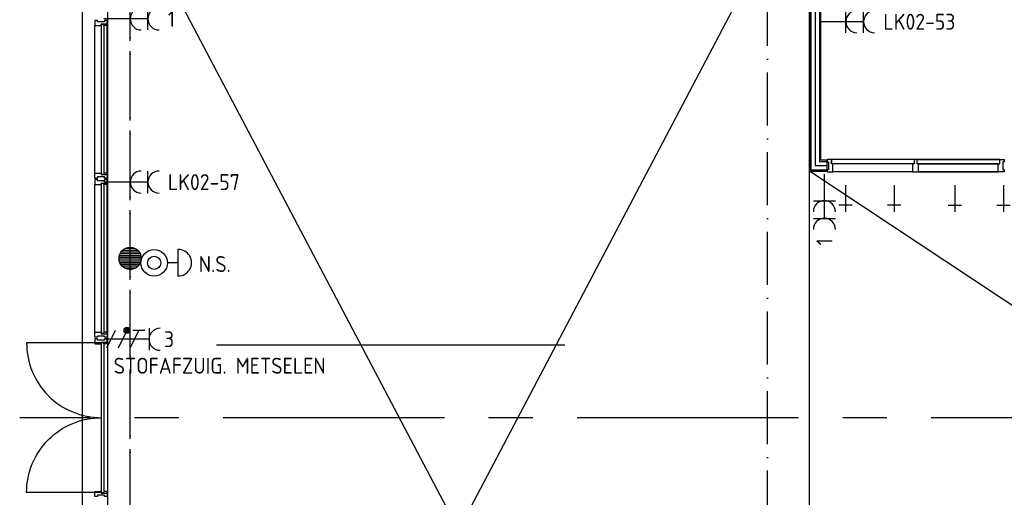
# Model space of a CAD drawing. Header units: millimetres. Extents: x 90707 to 259985, y -1262 to 84291.
# Tile 6 of 75: x 97298 to 108422, y 49708 to 55108. Entities that reach past the tile are written whole.
import ezdxf
from ezdxf.enums import TextEntityAlignment as Align

# ---------------------------------------------------------------- set-up
doc = ezdxf.new("R2010")
doc.units = ezdxf.units.MM
doc.header["$LTSCALE"] = 100
for name, pattern in [('CENTER2', [11.25, 7.5, -1.25, 1.25, -1.25]), ('CENTERX2', [40, 25, -5, 5, -5]), ('DASHDOT', [9, 6, -1.5, 0, -1.5])]:
    doc.linetypes.add(name, pattern=pattern)
doc.layers.get('0').update_dxf_attribs({"linetype": 'CONTINUOUS'})
for name, color, linetype in [('AL$1----_ALGEMEEN', 7, 'CONTINUOUS'), ('AL$7----_STRAMIEN', 1, 'DASHDOT'), ('AL$8----_HULPLIJNEN', 2, 'CONTINUOUS'), ('AL21----_BUITENWAND', 4, 'CONTINUOUS'), ('AL22----_BINNENWAND', 7, 'CONTINUOUS'), ('AL28----_KONSTRUKTIE', 3, 'CONTINUOUS'), ('AL31----_BUITENKOZ', 7, 'CONTINUOUS'), ('AL32----_BINNENKOZ', 7, 'CONTINUOUS'), ('AL74----_INRSANITAIR', 7, 'CONTINUOUS'), ('ALL-----_REFLIJNEN', 8, 'CONTINUOUS'), ('ALXAA---_GEWBETON', 12, 'CONTINUOUS'), ('ALXOU---_GLAS', 7, 'CONTINUOUS'), ('EB63103-_ATTRIB', 2, 'CONTINUOUS'), ('EB6441--_ATTRIB', 2, 'CONTINUOUS'), ('EL63103-_LICHT-WCD230V', 3, 'CONTINUOUS'), ('EL6441--_DATACOM', 3, 'CONTINUOUS'), ('STRAMIEN', 1, 'CENTER2'), ('VOLGNUMMER', 7, 'CONTINUOUS')]:
    doc.layers.add(name, color=color, linetype=linetype)
doc.styles.add('1_8', font='ISO', dxfattribs={"height": 1.8})
doc.styles.get("Standard").update_dxf_attribs({"font": 'iso.shx'})

# ---------------------------------------------------------------- blocks, each defined once
blk = doc.blocks.new('ES3W2A')
for p, q in [((1.25, 2), (-1.25, 2)), ((0, 2), (0, -3)), ((1.25, 0), (-1.25, 0))]:
    blk.add_line(p, q)
for centre in [(0, 3.25), (0, 1.25)]:
    blk.add_arc(centre, 1.25, 180, 0)
at = {"style": '1_8'}
for tag, flags, p in [('VERMOGEN', 9, (-2.5, 5)), ('GROEP', 8, (0, 5)), ('SCHAK', 8, (2.5, 5)), ('GELIJK', 9, (5, 5)), ('KAST', 9, (7, 5)), ('TAL', 8, (2.5, 5))]:
    blk.add_attdef(tag, text='', height=1.8, rotation=90, dxfattribs=dict(at, flags=flags)).set_placement(p, align=Align.MIDDLE_CENTER)
at = {"style": '1_8', "width": 0.7, "flags": 8}
blk.add_attdef('DOEL', text='', height=1.8, rotation=90, dxfattribs=at).set_placement((-2.5, 5), align=Align.MIDDLE_LEFT)
at = {"style": '1_8', "flags": 9}
blk.add_attdef('M_CODE', text='', height=1.8, dxfattribs=at).set_placement((0, 0), align=Align.MIDDLE_CENTER)
blk = doc.blocks.new('ES111454')
for p, q in [((-1.51, 2.61), (1.49, 2.61)), ((-0.01, 2.61), (-0.01, 1.44))]:
    blk.add_line(p, q)
for radius in [1.5, 0.75]:
    blk.add_circle((0.01, -0.08), radius)
blk.add_arc((-0.01, 2.64), 1.5, 358.854, 181.146)
at = {"style": '1_8'}
for tag, flags, p in [('NUMMER', 8, (0.01, 5.42)), ('CODE', 8, (0.01, 2.92)), ('M_CODE', 9, (0.01, -0.08))]:
    blk.add_attdef(tag, text='', height=2, dxfattribs=dict(at, flags=flags)).set_placement(p, align=Align.MIDDLE)
blk = doc.blocks.new('ES2W2A')
at = {"color": 0, "ltscale": 0.5}
for p, q in [((-1.25, 2), (1.25, 2)), ((0, 2), (0, -3))]:
    blk.add_line(p, q, dxfattribs=at)
at = {"color": 1, "ltscale": 0.5}
for p, q in [((-1, 1.5), (-1, 0.17)), ((-1, 0.83), (1, -0.17)), ((-1.2, -0.77), (-1.2, -0.23)), ((-1.07, -0.83), (-1.07, -0.17)), ((-1, -0.5), (1, -1.5)), ((-0.93, -0.83), (-0.93, -0.17)), ((-0.8, -0.77), (-0.8, -0.23)), ((-1, -1.83), (1, -2.83))]:
    blk.add_line(p, q, dxfattribs=at)
blk.add_circle((-1, -0.5), 0.333, dxfattribs=at)
at = {"color": 0, "ltscale": 0.5}
blk.add_arc((0, 3.25), 1.25, 180, 0, dxfattribs=at)
at = {"ltscale": 0.5, "style": '1_8'}
for tag, flags, p in [('VERMOGEN', 9, (-2.5, 6.25)), ('SCHAK', 8, (2.5, 6.25)), ('GELIJK', 9, (5, 5)), ('KAST', 9, (7, 6.25)), ('GROEP', 8, (0, 4.25)), ('TAL', 8, (2.5, 6.25))]:
    blk.add_attdef(tag, text='', height=1.8, rotation=90, dxfattribs=dict(at, flags=flags)).set_placement(p, align=Align.MIDDLE_CENTER)
at = {"ltscale": 0.5, "style": '1_8', "flags": 8}
blk.add_attdef('DOEL', text='', height=1.8, rotation=90, dxfattribs=at).set_placement((-2.5, 2.75), align=Align.MIDDLE_LEFT)
at = {"ltscale": 0.5, "style": '1_8', "flags": 9}
blk.add_attdef('M_CODE', text='', height=1.8, dxfattribs=at).set_placement((0, 0), align=Align.MIDDLE_CENTER)
blk = doc.blocks.new('A$Cca306792')
at = {"layer": 'AL$1----_ALGEMEEN', "color": 8}
for p, q in [((7171, 43063), (15105, 58136)), ((15105, 43063), (7171, 58135)), ((7171, 58135), (7171, 43063)), ((15105, 43063), (15105, 58136)), ((32566, 43059), (15105, 54657)), ((15105, 43063), (15105, 54657))]:
    blk.add_line(p, q, dxfattribs=at)
at = {"layer": 'AL$7----_STRAMIEN', "color": 1}
for points in [[(7428, 38313), (7428, 78902)], [(7428, 38128), (7428, 78717)], [(14628, 38070), (14628, 78659)]]:
    blk.add_lwpolyline(points, dxfattribs=at)
at = {"layer": 'AL$8----_HULPLIJNEN', "color": 8}
blk.add_line((8404, 52695), (12340, 52695), dxfattribs=at)
at = {"layer": 'AL21----_BUITENWAND', "color": 8}
blk.add_line((6888, 42780), (6888, 58020), dxfattribs=at)
at = {"layer": 'AL22----_BINNENWAND', "color": 8}
for p, q in [((15105, 65225), (15105, 54657)), ((15230, 54782), (15230, 65100)), ((15301, 54782), (15230, 54782)), ((15301, 54657), (15301, 54782)), ((15105, 54657), (15301, 54657))]:
    blk.add_line(p, q, dxfattribs=at)
at = {"layer": 'AL22----_BINNENWAND', "color": 8, "linetype": 'Continuous'}
for p, q in [((15120, 65210), (15120, 54672)), ((15215, 65115), (15215, 54767)), ((15215, 54767), (15301, 54767)), ((15120, 54672), (15301, 54672))]:
    blk.add_line(p, q, dxfattribs=at)
at = {"layer": 'AL28----_KONSTRUKTIE', "color": 8}
blk.add_circle((7428, 53670), 125, dxfattribs=at)
blk.add_circle((7428, 53670), 125, dxfattribs=at)
blk.add_circle((7428, 53670), 125, dxfattribs=at)
blk.add_circle((7428, 53670), 125, dxfattribs=at)
at = {"layer": 'AL31----_BUITENKOZ', "color": 8, "linetype": 'Continuous'}
for p, q in [((7035, 56361), (7029, 56361)), ((7029, 56361), (7029, 56342)), ((7029, 56342), (7029, 56305)), ((7029, 56305), (7036, 56305)), ((7049, 56361), (7035, 56361)), ((7036, 56305), (7040, 56305)), ((7040, 56305), (7048, 56305)), ((7048, 56305), (7101, 56305)), ((7058, 56361), (7049, 56361)), ((7049, 56361), (7049, 56361)), ((7058, 56347), (7058, 56361)), ((7138, 56347), (7058, 56347)), ((7101, 56305), (7101, 56322)), ((7101, 56322), (7168, 56322)), ((7131, 56322), (7163, 56322)), ((7131, 56305), (7131, 56322)), ((7168, 56305), (7131, 56305)), ((7148, 56361), (7138, 56361)), ((7138, 56361), (7138, 56347)), ((7162, 56361), (7148, 56361)), ((7148, 56361), (7148, 56361)), ((7168, 56361), (7162, 56361)), ((7163, 56322), (7163, 56317)), ((7163, 56317), (7168, 56317)), ((7168, 56322), (7168, 56361)), ((7168, 56317), (7168, 56305)), ((7029, 54598), (7029, 54635)), ((7029, 54635), (7036, 54635)), ((7036, 54635), (7040, 54635)), ((7040, 54635), (7048, 54635)), ((7048, 54635), (7101, 54635)), ((7101, 54635), (7101, 54618)), ((7168, 54635), (7131, 54635)), ((7131, 54635), (7131, 54618)), ((7163, 54618), (7163, 54623)), ((7163, 54623), (7168, 54623)), ((7168, 54623), (7168, 54635)), ((7029, 54579), (7029, 54598)), ((7035, 54579), (7029, 54579)), ((7035, 54561), (7029, 54561)), ((7029, 54561), (7029, 54542)), ((7029, 54542), (7029, 54505)), ((7049, 54579), (7035, 54579)), ((7049, 54561), (7035, 54561)), ((7058, 54579), (7049, 54579)), ((7049, 54579), (7049, 54579)), ((7058, 54561), (7049, 54561)), ((7049, 54561), (7049, 54561)), ((7138, 54593), (7058, 54593)), ((7058, 54593), (7058, 54579)), ((7058, 54547), (7058, 54561)), ((7138, 54547), (7058, 54547)), ((7101, 54618), (7168, 54618)), ((7101, 54505), (7101, 54522)), ((7101, 54522), (7168, 54522)), ((7131, 54618), (7163, 54618)), ((7131, 54522), (7163, 54522)), ((7131, 54505), (7131, 54522)), ((7138, 54579), (7138, 54593)), ((7148, 54579), (7138, 54579)), ((7148, 54561), (7138, 54561)), ((7138, 54561), (7138, 54547)), ((7162, 54579), (7148, 54579)), ((7148, 54579), (7148, 54579)), ((7162, 54561), (7148, 54561)), ((7148, 54561), (7148, 54561)), ((7168, 54579), (7162, 54579)), ((7168, 54561), (7162, 54561)), ((7163, 54522), (7163, 54517)), ((7163, 54517), (7168, 54517)), ((7168, 54618), (7168, 54579)), ((7168, 54522), (7168, 54561)), ((7168, 54517), (7168, 54505)), ((7029, 54505), (7036, 54505)), ((7036, 54505), (7040, 54505)), ((7040, 54505), (7048, 54505)), ((7048, 54505), (7101, 54505)), ((7168, 54505), (7131, 54505)), ((7029, 52798), (7029, 52835)), ((7029, 52835), (7036, 52835)), ((7029, 52779), (7029, 52798)), ((7035, 52779), (7029, 52779)), ((7049, 52779), (7035, 52779)), ((7036, 52835), (7040, 52835)), ((7040, 52835), (7048, 52835)), ((7048, 52835), (7101, 52835)), ((7058, 52779), (7049, 52779)), ((7049, 52779), (7049, 52779)), ((7138, 52793), (7058, 52793)), ((7058, 52793), (7058, 52779)), ((7101, 52835), (7101, 52818)), ((7101, 52818), (7168, 52818)), ((7168, 52835), (7131, 52835)), ((7131, 52835), (7131, 52818)), ((7131, 52818), (7163, 52818)), ((7138, 52779), (7138, 52793)), ((7148, 52779), (7138, 52779)), ((7162, 52779), (7148, 52779)), ((7148, 52779), (7148, 52779)), ((7168, 52779), (7162, 52779)), ((7163, 52818), (7163, 52823)), ((7163, 52823), (7168, 52823)), ((7168, 52823), (7168, 52835)), ((7168, 52818), (7168, 52779))]:
    blk.add_line(p, q, dxfattribs=at)
at = {"layer": 'AL31----_BUITENKOZ', "color": 8}
for p, q in [((7029, 54635), (7029, 56305)), ((7168, 54635), (7168, 56305)), ((7029, 52835), (7029, 54505)), ((7168, 52835), (7168, 54505))]:
    blk.add_line(p, q, dxfattribs=at)
at = {"layer": 'AL31----_BUITENKOZ', "color": 8, "linetype": 'Continuous'}
for points in [[(7168, 52722), (7168, 52761), (7162, 52761), (7148, 52761), (7148, 52761), (7138, 52761), (7138, 52747), (7058, 52747), (7058, 52761), (7049, 52761), (7049, 52761), (7035, 52761), (7029, 52761), (7029, 52742), (7029, 52705), (7036, 52705), (7040, 52705), (7048, 52705), (7101, 52705), (7101, 52722)], [(7131, 52722), (7163, 52722), (7163, 52717), (7168, 52717), (7168, 52705), (7131, 52705)], [(7168, 51018), (7168, 50979), (7162, 50979), (7148, 50979), (7148, 50979), (7138, 50979), (7138, 50993), (7058, 50993), (7058, 50979), (7049, 50979), (7049, 50979), (7035, 50979), (7029, 50979), (7029, 50998), (7029, 51035), (7036, 51035), (7040, 51035), (7048, 51035), (7101, 51035), (7101, 51018)], [(7131, 51018), (7163, 51018), (7163, 51023), (7168, 51023), (7168, 51035), (7131, 51035)]]:
    blk.add_lwpolyline(points, close=True, dxfattribs=at)
at = {"layer": 'AL31----_BUITENKOZ', "color": 8}
for points in [[(7103, 52715), (6258, 52715, 0.414214), (7103, 51870, 0.414214)], [(7103, 51024), (6258, 51024, -0.414214), (7103, 51870, -0.414214)]]:
    blk.add_lwpolyline(points, format="xyb", dxfattribs=at)
at = {"layer": 'AL32----_BINNENKOZ', "color": 8}
blk.add_line((15351, 54789), (15351, 54738), dxfattribs=at)
for points in [[(15301, 54789), (15301, 54764), (15317, 54764), (15317, 54672), (15301, 54672), (15301, 54650), (15368, 54650), (15368, 54738), (15351, 54738), (15351, 54789), (15301, 54789)], [(16285, 54789), (15351, 54789)], [(16268, 54738), (15368, 54738)], [(16285, 54789), (16285, 54738), (16268, 54738), (16268, 54650), (16335, 54650), (16335, 54738), (16318, 54738), (16318, 54789), (16285, 54789)], [(17252, 54789), (16318, 54789)], [(16318, 54789), (17252, 54789)], [(17235, 54738), (16335, 54738)], [(16335, 54738), (17235, 54738)], [(17302, 54789), (17302, 54764), (17286, 54764), (17286, 54672), (17302, 54672), (17302, 54650), (17235, 54650), (17235, 54738), (17252, 54738), (17252, 54789), (17302, 54789)], [(16268, 54650), (15368, 54650)], [(17235, 54650), (16335, 54650)], [(16335, 54650), (17235, 54650)], [(17235, 54650), (16335, 54650)], [(16335, 54650), (17235, 54650)]]:
    blk.add_lwpolyline(points, dxfattribs=at)
at = {"layer": 'AL74----_INRSANITAIR', "color": 2, "linetype": 'Continuous'}
for points in [[(15509, 54498), (15509, 54198)], [(16060, 54498), (16060, 54198)], [(16744, 54498), (16744, 54198)], [(17295, 54498), (17295, 54198)], [(15584, 54273), (15434, 54273)], [(16135, 54273), (15985, 54273)], [(16669, 54273), (16819, 54273)], [(17220, 54273), (17370, 54273)]]:
    blk.add_lwpolyline(points, dxfattribs=at)
at = {"layer": 'ALL-----_REFLIJNEN', "color": 8, "linetype": 'Continuous'}
for p, q in [((15167, 65162), (15167, 54720)), ((15167, 54720), (15301, 54720))]:
    blk.add_line(p, q, dxfattribs=at)
at = {"layer": 'ALXAA---_GEWBETON', "color": 8}
for p, q in [((7329, 53745), (7528, 53745)), ((7329, 53745), (7528, 53745)), ((7329, 53745), (7528, 53745)), ((7329, 53745), (7528, 53745)), ((7348, 53765), (7509, 53765)), ((7348, 53765), (7509, 53765)), ((7348, 53765), (7509, 53765)), ((7348, 53765), (7509, 53765)), ((7381, 53785), (7476, 53785)), ((7381, 53785), (7476, 53785)), ((7381, 53785), (7476, 53785)), ((7381, 53785), (7476, 53785)), ((7303, 53665), (7553, 53665)), ((7303, 53665), (7553, 53665)), ((7303, 53665), (7553, 53665)), ((7303, 53665), (7553, 53665)), ((7304, 53685), (7552, 53685)), ((7304, 53685), (7552, 53685)), ((7304, 53685), (7552, 53685)), ((7304, 53685), (7552, 53685)), ((7306, 53645), (7551, 53645)), ((7306, 53645), (7551, 53645)), ((7306, 53645), (7551, 53645)), ((7306, 53645), (7551, 53645)), ((7309, 53705), (7548, 53705)), ((7309, 53705), (7548, 53705)), ((7309, 53705), (7548, 53705)), ((7309, 53705), (7548, 53705)), ((7311, 53625), (7545, 53625)), ((7311, 53625), (7545, 53625)), ((7311, 53625), (7545, 53625)), ((7311, 53625), (7545, 53625)), ((7316, 53725), (7540, 53725)), ((7316, 53725), (7540, 53725)), ((7316, 53725), (7540, 53725)), ((7316, 53725), (7540, 53725)), ((7321, 53605), (7536, 53605)), ((7321, 53605), (7536, 53605)), ((7321, 53605), (7536, 53605)), ((7321, 53605), (7536, 53605)), ((7336, 53585), (7521, 53585)), ((7336, 53585), (7521, 53585)), ((7336, 53585), (7521, 53585)), ((7336, 53585), (7521, 53585)), ((7359, 53565), (7497, 53565)), ((7359, 53565), (7497, 53565)), ((7359, 53565), (7497, 53565)), ((7359, 53565), (7497, 53565)), ((7415, 53545), (7442, 53545)), ((7415, 53545), (7442, 53545)), ((7415, 53545), (7442, 53545)), ((7415, 53545), (7442, 53545))]:
    blk.add_line(p, q, dxfattribs=at)
at = {"layer": 'ALXOU---_GLAS', "color": 8}
for p, q in [((7103, 56320), (7129, 56320)), ((7103, 54620), (7103, 56320)), ((7129, 56320), (7129, 54620)), ((7129, 54620), (7103, 54620)), ((7103, 54520), (7129, 54520)), ((7103, 52820), (7103, 54520)), ((7129, 54520), (7129, 52820)), ((7129, 52820), (7103, 52820))]:
    blk.add_line(p, q, dxfattribs=at)
blk.add_lwpolyline([(7103, 52720), (7129, 52720), (7129, 51020), (7103, 51020)], close=True, dxfattribs=at)
at = {"layer": 'STRAMIEN', "linetype": 'CENTERX2'}
blk.add_lwpolyline([(38978, 51870), (6180, 51870)], dxfattribs=at)
at = {"layer": 'VOLGNUMMER', "color": 252, "linetype": 'ByBlock'}
for tag, p in [('0.28', (16187, 74214)), ('0.16', (78893, 73105)), ('0.17', (62961, 72994)), ('0.29', (35887, 72529)), ('0.18', (53124, 64542)), ('0.701', (85482, 63517)), ('0.30', (29366, 63128)), ('0.32', (36092, 63166)), ('0.12', (90689, 63024)), ('0.29A', (33165, 62745)), ('0.30', (38191, 61494)), ('0.19', (61479, 61433)), ('0.27', (17657, 61363)), ('0.14', (89762, 60088)), ('0.33', (45869, 59450)), ('0.15', (73454, 57402)), ('0.801', (112714, 57073)), ('0.25', (28058, 57013)), ('0.18A', (61029, 56759)), ('0.26A', (36299, 54851)), ('0.20', (60895, 53506)), ('0.800', (90980, 50804)), ('0.25A', (73288, 48435)), ('0.21', (58702, 48178)), ('0.300', (94483, 48257)), ('0.24', (35041, 47783)), ('0.102', (87631, 47613)), ('0.203', (95795, 46197)), ('0.26', (18559, 46119)), ('0.802', (68387, 42721)), ('0.204', (95497, 42149)), ('0.07B', (66790, 38909)), ('0.702', (95327, 36513))]:
    blk.add_attdef(tag, text='', height=250, dxfattribs=at).set_placement(p, align=Align.MIDDLE_CENTER)
at = {"layer": 'VOLGNUMMER', "color": 8, "linetype": 'ByBlock'}
blk.add_attdef('0.600', text='', height=250, dxfattribs=at).set_placement((96800, 48300), align=Align.MIDDLE_CENTER)

msp = doc.modelspace()

# ---------------------------------------------------------------- block references
at = {"layer": 'EL63103-_LICHT-WCD230V'}
ref = msp.add_blockref('ES3W2A', (98547, 55117, 1050), dxfattribs=dict(at, xscale=100, yscale=100, zscale=100, rotation=270))
ref.add_attrib('GROEP', '1', dxfattribs={"layer": 'EB63103-_ATTRIB', "color": 1, "height": 180, "style": '1_8', "flags": 8}).set_placement((98972, 55117, 1050), align=Align.MIDDLE_LEFT)
ref = msp.add_blockref('ES3W2A', (106631, 55084, 1050), dxfattribs=dict(at, xscale=100, yscale=100, zscale=100, rotation=270))
ref.add_attrib('GROEP', 'LK02-53', dxfattribs={"layer": 'EB63103-_ATTRIB', "color": 1, "height": 180, "style": '1_8', "flags": 8}).set_placement((107056, 55084, 1050), align=Align.MIDDLE_LEFT)
ref = msp.add_blockref('ES3W2A', (98547, 53271, 1050), dxfattribs=dict(at, xscale=100, yscale=100, zscale=100, rotation=270))
ref.add_attrib('GROEP', 'LK02-57', dxfattribs={"layer": 'EB63103-_ATTRIB', "color": 1, "height": 180, "style": '1_8', "flags": 8}).set_placement((98972, 53271, 1050), align=Align.MIDDLE_LEFT)
ref = msp.add_blockref('ES3W2A', (106390, 53061), dxfattribs=dict(at, xscale=100, yscale=100, zscale=100, rotation=180))
ref.add_attrib('GROEP', '1', dxfattribs={"layer": 'EB63103-_ATTRIB', "color": 1, "height": 180, "rotation": 90, "style": '1_8', "flags": 8}).set_placement((106390, 52636), align=Align.MIDDLE_RIGHT)
ref = msp.add_blockref('ES2W2A', (98560, 51495), dxfattribs=dict(at, xscale=100, yscale=100, zscale=100, rotation=270))
ref.add_attrib('DOEL', 'STOFAFZUIG. METSELEN', dxfattribs={"layer": 'EB63103-_ATTRIB', "color": 1, "height": 180, "style": '1_8', "flags": 8}).set_placement((98360, 51195), align=Align.MIDDLE_LEFT)
ref.add_attrib('GROEP', '3', dxfattribs={"layer": 'EB63103-_ATTRIB', "color": 1, "height": 180, "style": '1_8', "flags": 8}).set_placement((98985, 51495), align=Align.MIDDLE_CENTER)
at = {"layer": 'EL6441--_DATACOM'}
msp.add_blockref('A$Cca306792', (91118, -1262), dxfattribs=at)
ref = msp.add_blockref('ES111454', (98825, 52359), dxfattribs=dict(at, xscale=100, yscale=100, zscale=100, rotation=270))
ref.add_attrib('CODE', 'N.S.', dxfattribs={"layer": 'EB6441--_ATTRIB', "color": 1, "height": 180, "style": '1_8', "flags": 8}).set_placement((99502, 52345), align=Align.MIDDLE)

doc.saveas('drawing.dxf')
